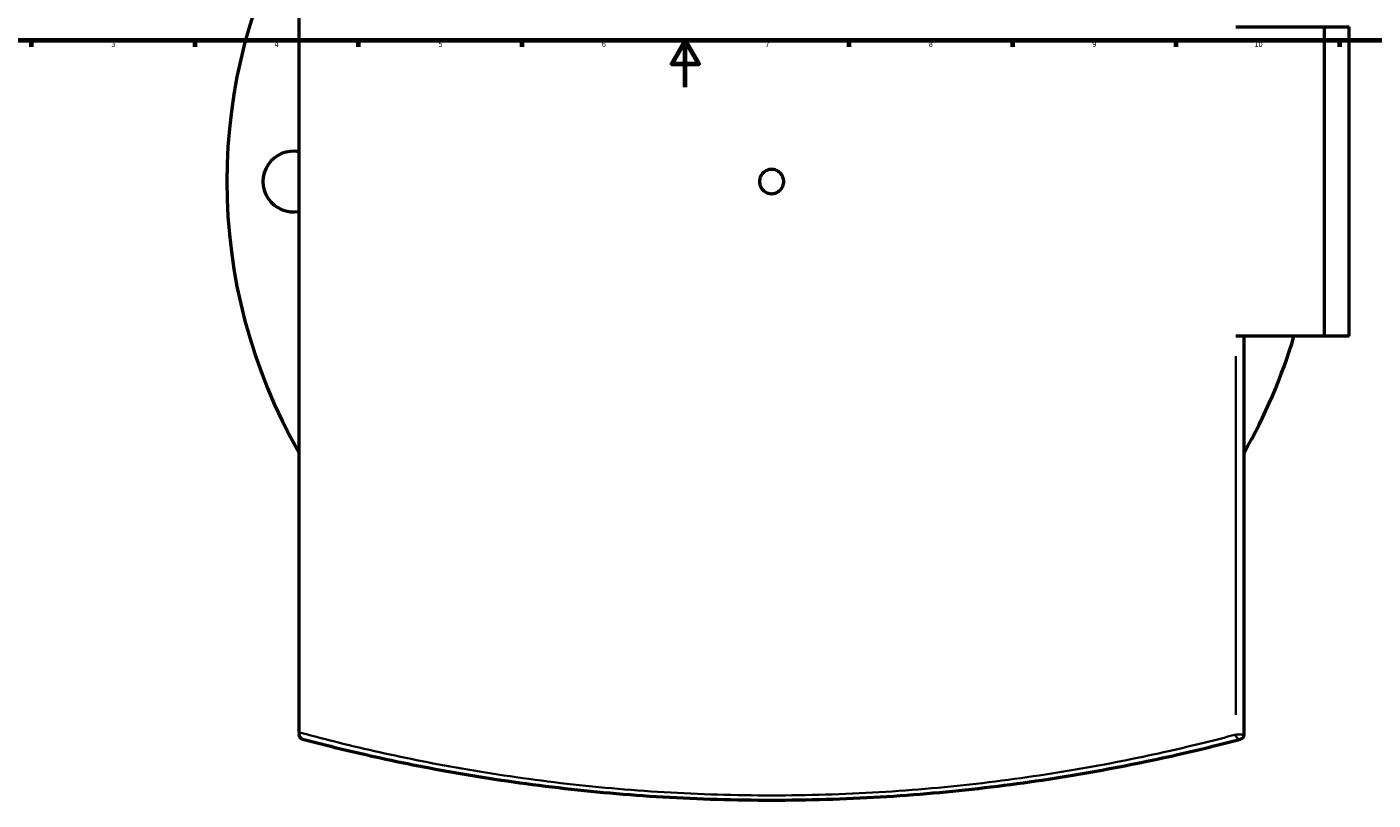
# Model space of a CAD drawing. Header units: millimetres. Extents: x -634 to 1175, y -305 to 962.
# Tile 4 of 13: x 138 to 715, y -305 to 26. Entities that reach past the tile are written whole.
import ezdxf

# ---------------------------------------------------------------- set-up
doc = ezdxf.new("R2010")
doc.units = ezdxf.units.MM
for name, color, linetype, lineweight in [('Border (ANSI)', 7, 'Continuous', 70), ('Visible (ANSI)', 7, 'Continuous', 50), ('Visible Narrow (ANSI)', 7, 'Continuous', 35)]:
    doc.layers.add(name, color=color, linetype=linetype, lineweight=lineweight)
doc.styles.add('Note Text (ANSI)', font='tahoma.ttf')

# ---------------------------------------------------------------- blocks, each defined once
blk = doc.blocks.new('Borders Default Border')
at = {"layer": 'Border (ANSI)'}
for p, q in [((140.17, 20), (140.17, 17.2)), ((210.25, 20), (210.25, 17.2)), ((280.33, 20), (280.33, 17.2)), ((350.42, 20), (350.42, 17.2)), ((490.58, 20), (490.58, 17.2)), ((560.67, 20), (560.67, 17.2)), ((630.75, 20), (630.75, 17.2)), ((700.83, 20), (700.83, 17.2))]:
    blk.add_line(p, q, dxfattribs=at)
at = {"layer": 'Border (ANSI)', "flags": 128}
for points in [[(20, 20), (20, 574), (821, 574), (821, 20), (20, 20)], [(420.5, 0), (420.5, 20), (414.73, 10), (426.27, 10), (420.5, 20)]]:
    blk.add_lwpolyline(points, dxfattribs=at)
at = {"layer": 'Border (ANSI)', "color": 5, "true_color": 0x0000ff, "char_height": 2.4, "attachment_point": 7, "style": 'Note Text (ANSI)'}
for s, insert in [('3', (174.46, 17.15)), ('4', (244.45, 17.2)), ('5', (314.67, 17.15)), ('6', (384.69, 17.15)), ('7', (454.8, 17.2)), ('8', (524.84, 17.15)), ('9', (594.92, 17.15)), ('10', (664.35, 17.15))]:
    blk.add_mtext(s, dxfattribs=dict(at, insert=insert))

msp = doc.modelspace()

# ---------------------------------------------------------------- linework, layer by layer
at = {"layer": 'Visible (ANSI)'}
for p, q in [((254.98, -276.48), (254.98, 195.52)), ((656.39, 25.77), (694.44, 25.77)), ((694.44, -106.73), (694.44, 25.77)), ((694.44, 25.77), (704.98, 25.77)), ((704.98, -106.73), (704.98, 25.77)), ((694.44, -106.73), (656.39, -106.73)), ((659.98, -277.44), (659.98, -106.73)), ((704.98, -106.73), (694.44, -106.73)), ((254.98, -276.48), (254.98, -277.44))]:
    msp.add_line(p, q, dxfattribs=at)
for centre, radius, start, end in [((457.48, -40.48), 233.5, 150.13921, 209.86079), ((252.48, -40.48), 13, 78.91251, 281.08749), ((457.48, -40.48), 233.5, 330.13921, 343.51729), ((657.98, -277.44), 2, 284.79903, 0)]:
    msp.add_arc(centre, radius, start, end, dxfattribs=at)
for points, knots in [([(462.68, -40.48), (462.68, -41.13), (462.55, -41.83), (462.02, -43.11), (461.62, -43.7), (460.7, -44.62), (460.11, -45.02), (458.83, -45.55), (458.14, -45.68), (456.83, -45.68), (456.13, -45.55), (454.85, -45.02), (454.27, -44.62), (453.34, -43.7), (452.94, -43.11), (452.41, -41.83), (452.28, -41.13), (452.28, -39.83), (452.41, -39.13), (452.94, -37.85), (453.34, -37.27), (454.27, -36.34), (454.85, -35.94), (456.13, -35.41), (456.83, -35.28), (458.14, -35.28), (458.83, -35.41), (460.11, -35.94), (460.7, -36.34), (461.62, -37.27), (462.02, -37.85), (462.55, -39.13), (462.68, -39.83), (462.68, -40.48)], [0, 0, 0, 0, 0.195883, 0.195883, 0.391766, 0.391766, 0.587649, 0.587649, 0.783533, 0.783533, 0.979416, 0.979416, 1.175299, 1.175299, 1.371182, 1.371182, 1.567065, 1.567065, 1.762948, 1.762948, 1.958831, 1.958831, 2.154715, 2.154715, 2.350598, 2.350598, 2.546481, 2.546481, 2.742364, 2.742364, 2.938247, 2.938247, 3.13413, 3.13413, 3.13413, 3.13413]), ([(256.47, -279.38), (256.47, -279.37), (256.47, -279.37), (255.96, -279.24), (255.53, -278.91), (255.15, -278.27), (255.07, -278.06), (255, -277.72), (254.98, -277.59), (254.98, -277.44)], [-0.4265835, -0.4265835, -0.4265835, -0.4265835, -0.4255502, -0.4255502, -0.1694984, -0.1694984, -0.0563136, -0.0563136, 0, 0, 0, 0]), ([(256.47, -279.38), (265.22, -281.69), (274.93, -284.09), (297.15, -289.07), (309.82, -291.63), (336.84, -296.3), (351.18, -298.41), (380.59, -301.85), (395.61, -303.19), (426.26, -305.01), (441.87, -305.48), (457.48, -305.48), (473.1, -305.48), (488.71, -305.01), (519.35, -303.19), (534.38, -301.85), (563.78, -298.41), (578.12, -296.3), (605.14, -291.62), (617.82, -289.07), (640.03, -284.09), (649.75, -281.69), (658.49, -279.38)], [5.696538, 5.696538, 5.696538, 5.696538, 10.070414, 10.070414, 14.891592, 14.891592, 19.712776, 19.712776, 24.384831, 24.384831, 29.056891, 29.056891, 29.056891, 33.728951, 33.728951, 38.401006, 38.401006, 43.222194, 43.222194, 48.043376, 48.043376, 52.417077, 52.417077, 52.417077, 52.417077])]:
    msp.add_open_spline(points, degree=3, knots=knots, dxfattribs=at)
at = {"layer": 'Visible Narrow (ANSI)'}
for p, q in [((656.39, -115.27), (656.39, -268.91)), ((656.55, -277.44), (659.97, -277.44))]:
    msp.add_line(p, q, dxfattribs=at)
msp.add_ellipse((657.98, -277.44), major_axis=(0.51, -1.93), ratio=0.785637, start_param=4.596507, end_param=6.194413, dxfattribs=at)
msp.add_open_spline([(656.39, -277.44), (647.74, -279.75), (638.12, -282.15), (616.14, -287.11), (603.6, -289.66), (576.86, -294.32), (562.67, -296.43), (533.58, -299.86), (518.71, -301.2), (488.38, -303.01), (472.93, -303.48), (457.48, -303.48), (442.03, -303.48), (426.58, -303.01), (396.26, -301.2), (381.39, -299.86), (352.3, -296.43), (338.1, -294.32), (311.37, -289.66), (298.82, -287.11), (275.37, -281.81), (264.54, -279.07), (254.98, -276.48)], degree=3, knots=[-52.417077, -52.417077, -52.417077, -52.417077, -48.043376, -48.043376, -43.222194, -43.222194, -38.401006, -38.401006, -33.728951, -33.728951, -29.056891, -29.056891, -29.056891, -24.384831, -24.384831, -19.712776, -19.712776, -14.891592, -14.891592, -10.070414, -10.070414, -5.081685, -5.081685, -5.081685, -5.081685], dxfattribs=at)

# ---------------------------------------------------------------- block references
msp.add_blockref('Borders Default Border', (0, 0))

doc.saveas('drawing.dxf')
